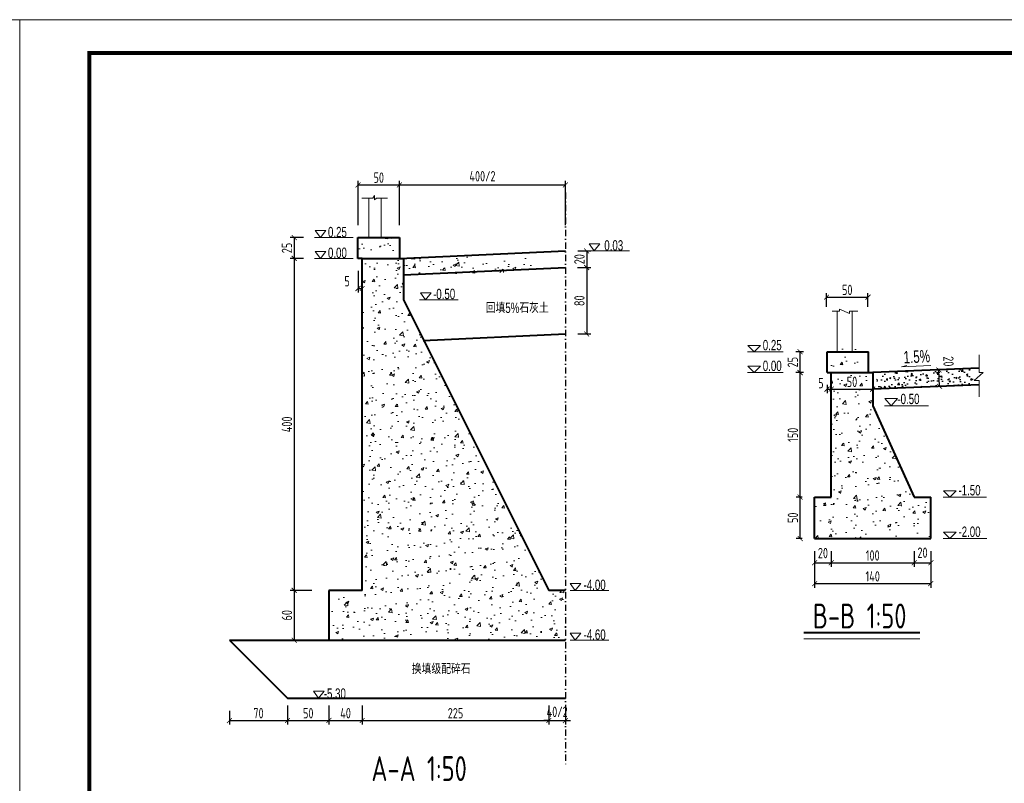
# Model space of a CAD drawing. Header units: inches. Extents: x 112594 to 193184, y 44995 to 116598.
# Tile 45 of 153: x 116836 to 119210, y 83074 to 84914. Entities that reach past the tile are written whole.
import ezdxf

# ---------------------------------------------------------------- set-up
doc = ezdxf.new("R2010")
doc.units = ezdxf.units.IN
doc.header["$MEASUREMENT"] = 0
doc.linetypes.add('DASHDOTX2', pattern=[2, 1, -0.5, 0, -0.5])
doc.layers.get('0').update_dxf_attribs({"lineweight": 15})
for name, color, linetype, lineweight in [('BM1', 7, 'Continuous', 15), ('文字', 7, 'Continuous', 20), ('桥台', 1, 'Continuous', 40), ('轮廓线', 1, 'Continuous', 40)]:
    doc.layers.add(name, color=color, linetype=linetype, lineweight=lineweight)
doc.layers.add('轴线', color=3, linetype='DASHDOTX2')
doc.styles.add('HZ', font='hztxt_e.shx', dxfattribs={"width": 0.65, "bigfont": 'hztxt.shx'})
doc.styles.add('HZTXT', font='tssdeng.shx', dxfattribs={"width": 0.75, "bigfont": 'hztxt.shx'})
doc.styles.get("Standard").update_dxf_attribs({"font": 'hztxt_e.shx', "width": 0.7, "bigfont": 'hztxt.shx'})
doc.dimstyles.new('3', dxfattribs={"dimtxt": 25, "dimasz": 12, "dimexe": 10, "dimexo": 30, "dimgap": 5, "dimtad": 1, "dimdec": 0, "dimzin": 0, "dimdsep": 46, "dimtxsty": 'HZTXT', "dimblk": 'ARCHTICK', "dimcen": 0, "dimclrt": 7, "dimazin": 2, "dimtfac": 1, "dimtdec": 0, "dimtix": 1, "dimtmove": 2, "dimatfit": 3, "dimfxl": 250, "dimtolj": 1, "dimtzin": 0, "dimarcsym": 0})
pattern_1 = [(50, (0, 0), (71.726018, -6.275213), [7.5, -82.5]), (355, (0, 0), (-13.875133, 75.219213), [6, -66]), (100.4514, (5.98, -0.52), (57.850938, 68.943954), [6.37402, -70.11421]), (46.1842, (0, 20), (106.724105, -16.5519), [11.25, -123.75]), (96.6356, (8.89, 18.62), (93.46627, 97.41179), [9.56103, -105.1713]), (351.1842, (0, 20), (93.466195, 97.41186), [9, -99]), (21, (10, 15), (59.690705, -40.26189), [7.5, -82.5]), (326, (10, 15), (24.331533, 72.515005), [6, -66]), (71.4514, (14.974, 11.645), (84.022263, 32.25305), [6.37402, -70.11421]), (37.5, (0, 0), (1.2159855, 33.2893854), [0, -65.2, 0, -67, 0, -66.25]), (7.5, (0, 0), (26.306954, 39.441171), [0, -38.2, 0, -63.7, 0, -25.25]), (327.5, (-22.3, 0), (53.3822436, -2.255487), [0, -25, 0, -78, 0, -103.5]), (317.5, (-32.3, 0), (58.318617, 10.010498), [0, -32.5, 0, -51.8, 0, -73.5])]

# ---------------------------------------------------------------- blocks, each defined once
blk = doc.blocks.new('_ArchTick')
at = {"color": 0, "linetype": 'ByBlock', "const_width": 0.15}
blk.add_lwpolyline([(-0.5, -0.5), (0.5, 0.5)], dxfattribs=at)
blk = doc.blocks.new('*D282')
at = {"color": 0, "lineweight": -2}
for p, q in [((117520.5, 84388.5), (117488.1, 84388.5)), ((117498.1, 84388.5), (117498.1, 84338.5)), ((117520.5, 84338.5), (117488.1, 84338.5))]:
    blk.add_line(p, q, dxfattribs=at)
at = {"color": 0, "lineweight": -2, "xscale": 12, "yscale": 12, "zscale": 12}
for p, rotation in [((117498.1, 84388.5), 90), ((117498.1, 84338.5), 270)]:
    blk.add_blockref('_ArchTick', p, dxfattribs=dict(at, rotation=rotation))
at = {"color": 7, "insert": (117480.6, 84363.5), "char_height": 25, "attachment_point": 5, "rotation": 90, "style": 'HZTXT'}
blk.add_mtext('\\A1;25', dxfattribs=at)
blk = doc.blocks.new('*D283')
at = {"color": 0, "lineweight": -2}
for p, q in [((117520.5, 84338.5), (117488.1, 84338.5)), ((117498.1, 84338.5), (117498.1, 83538.5)), ((117540.5, 83538.5), (117488.1, 83538.5))]:
    blk.add_line(p, q, dxfattribs=at)
at = {"color": 0, "lineweight": -2, "xscale": 12, "yscale": 12, "zscale": 12}
for p, rotation in [((117498.1, 84338.5), 90), ((117498.1, 83538.5), 270)]:
    blk.add_blockref('_ArchTick', p, dxfattribs=dict(at, rotation=rotation))
at = {"color": 7, "insert": (117480.6, 83938.5), "char_height": 25, "attachment_point": 5, "rotation": 90, "style": 'HZTXT'}
blk.add_mtext('\\A1;400', dxfattribs=at)
blk = doc.blocks.new('*D284')
at = {"color": 0, "lineweight": -2}
for p, q in [((117540.5, 83538.5), (117488.1, 83538.5)), ((117498.1, 83538.5), (117498.1, 83418.5)), ((117540.5, 83418.5), (117488.1, 83418.5))]:
    blk.add_line(p, q, dxfattribs=at)
at = {"color": 0, "lineweight": -2, "xscale": 12, "yscale": 12, "zscale": 12}
for p, rotation in [((117498.1, 83538.5), 90), ((117498.1, 83418.5), 270)]:
    blk.add_blockref('_ArchTick', p, dxfattribs=dict(at, rotation=rotation))
at = {"color": 7, "insert": (117480.6, 83478.5), "char_height": 25, "attachment_point": 5, "rotation": 90, "style": 'HZTXT'}
blk.add_mtext('\\A1;60', dxfattribs=at)
blk = doc.blocks.new('三角形')
at = {"layer": '轮廓线', "color": 0, "lineweight": 20}
for p, q in [((24441.9, 199232.1), (24477.5, 199232.1)), ((24459.3, 199208.6), (24441.9, 199232.1)), ((24477.5, 199232.1), (24459.3, 199208.6))]:
    blk.add_line(p, q, dxfattribs=at)
blk = doc.blocks.new('*D286')
at = {"color": 0, "lineweight": -2}
for p, q in [((118181.9, 84356.5), (118213.1, 84356.5)), ((118203.1, 84356.5), (118203.1, 84316.5)), ((118181.9, 84316.5), (118213.1, 84316.5))]:
    blk.add_line(p, q, dxfattribs=at)
at = {"color": 0, "lineweight": -2, "xscale": 12, "yscale": 12, "zscale": 12}
for p, rotation in [((118203.1, 84356.5), 90), ((118203.1, 84316.5), 270)]:
    blk.add_blockref('_ArchTick', p, dxfattribs=dict(at, rotation=rotation))
at = {"color": 7, "insert": (118185.6, 84336.5), "char_height": 25, "attachment_point": 5, "rotation": 90, "style": 'HZTXT'}
blk.add_mtext('\\A1;20', dxfattribs=at)
blk = doc.blocks.new('*D285')
at = {"color": 0, "lineweight": -2}
for p, q in [((117651.9, 84418.5), (117651.9, 84525.5)), ((117751.9, 84418.5), (117751.9, 84525.5)), ((117651.9, 84515.5), (117751.9, 84515.5))]:
    blk.add_line(p, q, dxfattribs=at)
at = {"color": 0, "lineweight": -2, "xscale": 12, "yscale": 12, "zscale": 12, "rotation": 180}
blk.add_blockref('_ArchTick', (117651.9, 84515.5), dxfattribs=at)
at = {"color": 0, "lineweight": -2, "xscale": 12, "yscale": 12, "zscale": 12}
blk.add_blockref('_ArchTick', (117751.9, 84515.5), dxfattribs=at)
at = {"color": 7, "insert": (117701.9, 84533), "char_height": 25, "attachment_point": 5, "style": 'HZTXT'}
blk.add_mtext('\\A1;50', dxfattribs=at)
blk = doc.blocks.new('*D287')
at = {"color": 0, "lineweight": -2}
for p, q in [((117651.9, 84308.5), (117651.9, 84255.9)), ((117661.9, 84308.5), (117661.9, 84255.9)), ((117651.9, 84265.9), (117661.9, 84265.9))]:
    blk.add_line(p, q, dxfattribs=at)
at = {"color": 0, "lineweight": -2, "xscale": 12, "yscale": 12, "zscale": 12, "rotation": 180}
blk.add_blockref('_ArchTick', (117651.9, 84265.9), dxfattribs=at)
at = {"color": 0, "lineweight": -2, "xscale": 12, "yscale": 12, "zscale": 12}
blk.add_blockref('_ArchTick', (117661.9, 84265.9), dxfattribs=at)
at = {"color": 7, "insert": (117625.6, 84283.4), "char_height": 25, "attachment_point": 5, "style": 'HZTXT'}
blk.add_mtext('\\A1;5', dxfattribs=at)
blk = doc.blocks.new('*D288')
at = {"color": 0, "lineweight": -2}
for p, q in [((117751.9, 84418.5), (117751.9, 84525.5)), ((118151.9, 84418.5), (118151.9, 84525.5)), ((117751.9, 84515.5), (118151.9, 84515.5))]:
    blk.add_line(p, q, dxfattribs=at)
at = {"color": 0, "lineweight": -2, "xscale": 12, "yscale": 12, "zscale": 12, "rotation": 180}
blk.add_blockref('_ArchTick', (117751.9, 84515.5), dxfattribs=at)
at = {"color": 0, "lineweight": -2, "xscale": 12, "yscale": 12, "zscale": 12}
blk.add_blockref('_ArchTick', (118151.9, 84515.5), dxfattribs=at)
at = {"color": 7, "insert": (117951.9, 84536.4), "char_height": 25, "attachment_point": 5, "style": 'HZTXT'}
blk.add_mtext('\\A1;400/2', dxfattribs=at)
blk = doc.blocks.new('*D278')
at = {"color": 0, "lineweight": -2}
for p, q in [((117581.9, 83261.2), (117581.9, 83215)), ((117661.9, 83261.2), (117661.9, 83215)), ((117581.9, 83225), (117661.9, 83225))]:
    blk.add_line(p, q, dxfattribs=at)
at = {"color": 0, "lineweight": -2, "xscale": 12, "yscale": 12, "zscale": 12, "rotation": 180}
blk.add_blockref('_ArchTick', (117581.9, 83225), dxfattribs=at)
at = {"color": 0, "lineweight": -2, "xscale": 12, "yscale": 12, "zscale": 12}
blk.add_blockref('_ArchTick', (117661.9, 83225), dxfattribs=at)
at = {"color": 7, "insert": (117621.9, 83242.5), "char_height": 25, "attachment_point": 5, "style": 'HZTXT'}
blk.add_mtext('\\A1;40', dxfattribs=at)
blk = doc.blocks.new('*D279')
at = {"color": 0, "lineweight": -2}
for p, q in [((117661.9, 83261.2), (117661.9, 83215)), ((118111.9, 83261.2), (118111.9, 83215)), ((117661.9, 83225), (118111.9, 83225))]:
    blk.add_line(p, q, dxfattribs=at)
at = {"color": 0, "lineweight": -2, "xscale": 12, "yscale": 12, "zscale": 12, "rotation": 180}
blk.add_blockref('_ArchTick', (117661.9, 83225), dxfattribs=at)
at = {"color": 0, "lineweight": -2, "xscale": 12, "yscale": 12, "zscale": 12}
blk.add_blockref('_ArchTick', (118111.9, 83225), dxfattribs=at)
at = {"color": 7, "insert": (117886.9, 83242.5), "char_height": 25, "attachment_point": 5, "style": 'HZTXT'}
blk.add_mtext('\\A1;225', dxfattribs=at)
blk = doc.blocks.new('*D280')
at = {"color": 0, "lineweight": -2}
for p, q in [((117581.9, 83261.2), (117581.9, 83215)), ((117481.9, 83248.5), (117481.9, 83215)), ((117481.9, 83225), (117581.9, 83225))]:
    blk.add_line(p, q, dxfattribs=at)
at = {"color": 0, "lineweight": -2, "xscale": 12, "yscale": 12, "zscale": 12, "rotation": 180}
blk.add_blockref('_ArchTick', (117481.9, 83225), dxfattribs=at)
at = {"color": 0, "lineweight": -2, "xscale": 12, "yscale": 12, "zscale": 12}
blk.add_blockref('_ArchTick', (117581.9, 83225), dxfattribs=at)
at = {"color": 7, "insert": (117531.9, 83242.5), "char_height": 25, "attachment_point": 5, "style": 'HZTXT'}
blk.add_mtext('\\A1;50', dxfattribs=at)
blk = doc.blocks.new('*D281')
at = {"color": 0, "lineweight": -2}
for p, q in [((117481.9, 83261.2), (117481.9, 83215)), ((117341.9, 83248.5), (117341.9, 83215)), ((117341.9, 83225), (117481.9, 83225))]:
    blk.add_line(p, q, dxfattribs=at)
at = {"color": 0, "lineweight": -2, "xscale": 12, "yscale": 12, "zscale": 12, "rotation": 180}
blk.add_blockref('_ArchTick', (117341.9, 83225), dxfattribs=at)
at = {"color": 0, "lineweight": -2, "xscale": 12, "yscale": 12, "zscale": 12}
blk.add_blockref('_ArchTick', (117481.9, 83225), dxfattribs=at)
at = {"color": 7, "insert": (117411.9, 83242.5), "char_height": 25, "attachment_point": 5, "style": 'HZTXT'}
blk.add_mtext('\\A1;70', dxfattribs=at)
blk = doc.blocks.new('*D277')
at = {"color": 0, "lineweight": -2}
for p, q in [((118111.9, 83261.2), (118111.9, 83215)), ((118151.9, 83261.2), (118151.9, 83215)), ((118111.9, 83225), (118099.9, 83225)), ((118111.9, 83225), (118151.9, 83225)), ((118151.9, 83225), (118163.9, 83225))]:
    blk.add_line(p, q, dxfattribs=at)
at = {"color": 0, "lineweight": -2, "xscale": 12, "yscale": 12, "zscale": 12}
blk.add_blockref('_ArchTick', (118111.9, 83225), dxfattribs=at)
at = {"color": 0, "lineweight": -2, "xscale": 12, "yscale": 12, "zscale": 12, "rotation": 180}
blk.add_blockref('_ArchTick', (118151.9, 83225), dxfattribs=at)
at = {"color": 7, "insert": (118131.9, 83245.9), "char_height": 25, "attachment_point": 5, "style": 'HZTXT'}
blk.add_mtext('\\A1;40/2', dxfattribs=at)
blk = doc.blocks.new('*D305')
at = {"color": 0, "lineweight": -2}
for p, q in [((118752.6, 83633.4), (118752.6, 83544.8)), ((119032.6, 83633.4), (119032.6, 83544.8)), ((118752.6, 83554.8), (119032.6, 83554.8))]:
    blk.add_line(p, q, dxfattribs=at)
at = {"color": 0, "lineweight": -2, "xscale": 12, "yscale": 12, "zscale": 12, "rotation": 180}
blk.add_blockref('_ArchTick', (118752.6, 83554.8), dxfattribs=at)
at = {"color": 0, "lineweight": -2, "xscale": 12, "yscale": 12, "zscale": 12}
blk.add_blockref('_ArchTick', (119032.6, 83554.8), dxfattribs=at)
at = {"color": 7, "insert": (118892.6, 83572.3), "char_height": 25, "attachment_point": 5, "style": 'HZTXT'}
blk.add_mtext('\\A1;140', dxfattribs=at)
blk = doc.blocks.new('*D296')
at = {"color": 0, "lineweight": -2}
for p, q in [((118992.6, 83633.4), (118992.6, 83595.1)), ((119032.6, 83633.4), (119032.6, 83595.1)), ((118992.6, 83605.1), (119032.6, 83605.1))]:
    blk.add_line(p, q, dxfattribs=at)
at = {"color": 0, "lineweight": -2, "xscale": 12, "yscale": 12, "zscale": 12, "rotation": 180}
blk.add_blockref('_ArchTick', (118992.6, 83605.1), dxfattribs=at)
at = {"color": 0, "lineweight": -2, "xscale": 12, "yscale": 12, "zscale": 12}
blk.add_blockref('_ArchTick', (119032.6, 83605.1), dxfattribs=at)
at = {"color": 7, "insert": (119012.6, 83629.4), "char_height": 25, "attachment_point": 5, "style": 'HZTXT'}
blk.add_mtext('\\A1;20', dxfattribs=at)
blk = doc.blocks.new('*D297')
at = {"color": 0, "lineweight": -2}
for p, q in [((118792.6, 83633.4), (118792.6, 83595.1)), ((118992.6, 83633.4), (118992.6, 83595.1)), ((118792.6, 83605.1), (118992.6, 83605.1))]:
    blk.add_line(p, q, dxfattribs=at)
at = {"color": 0, "lineweight": -2, "xscale": 12, "yscale": 12, "zscale": 12, "rotation": 180}
blk.add_blockref('_ArchTick', (118792.6, 83605.1), dxfattribs=at)
at = {"color": 0, "lineweight": -2, "xscale": 12, "yscale": 12, "zscale": 12}
blk.add_blockref('_ArchTick', (118992.6, 83605.1), dxfattribs=at)
at = {"color": 7, "insert": (118892.6, 83622.6), "char_height": 25, "attachment_point": 5, "style": 'HZTXT'}
blk.add_mtext('\\A1;100', dxfattribs=at)
blk = doc.blocks.new('*D298')
at = {"color": 0, "lineweight": -2}
for p, q in [((118752.6, 83633.4), (118752.6, 83595.1)), ((118792.6, 83633.4), (118792.6, 83595.1)), ((118752.6, 83605.1), (118792.6, 83605.1))]:
    blk.add_line(p, q, dxfattribs=at)
at = {"color": 0, "lineweight": -2, "xscale": 12, "yscale": 12, "zscale": 12, "rotation": 180}
blk.add_blockref('_ArchTick', (118752.6, 83605.1), dxfattribs=at)
at = {"color": 0, "lineweight": -2, "xscale": 12, "yscale": 12, "zscale": 12}
blk.add_blockref('_ArchTick', (118792.6, 83605.1), dxfattribs=at)
at = {"color": 7, "insert": (118772.6, 83628.4), "char_height": 25, "attachment_point": 5, "style": 'HZTXT'}
blk.add_mtext('\\A1;20', dxfattribs=at)
blk = doc.blocks.new('*D299')
at = {"color": 0, "lineweight": -2}
for p, q in [((118722.6, 83763.4), (118707.7, 83763.4)), ((118717.7, 83663.4), (118717.7, 83763.4)), ((118722.6, 83663.4), (118707.7, 83663.4))]:
    blk.add_line(p, q, dxfattribs=at)
at = {"color": 0, "lineweight": -2, "xscale": 12, "yscale": 12, "zscale": 12}
for p, rotation in [((118717.7, 83763.4), 90), ((118717.7, 83663.4), 270)]:
    blk.add_blockref('_ArchTick', p, dxfattribs=dict(at, rotation=rotation))
at = {"color": 7, "insert": (118700.2, 83713.4), "char_height": 25, "attachment_point": 5, "rotation": 90, "style": 'HZTXT'}
blk.add_mtext('\\A1;50', dxfattribs=at)
blk = doc.blocks.new('*D300')
at = {"color": 0, "lineweight": -2}
for p, q in [((118792.6, 84023.5), (118892.6, 84023.5)), ((118792.6, 84017.3), (118792.6, 84013.5)), ((118892.6, 84010.2), (118892.6, 84013.5))]:
    blk.add_line(p, q, dxfattribs=at)
at = {"color": 0, "lineweight": -2, "xscale": 12, "yscale": 12, "zscale": 12, "rotation": 180}
blk.add_blockref('_ArchTick', (118792.6, 84023.5), dxfattribs=at)
at = {"color": 0, "lineweight": -2, "xscale": 12, "yscale": 12, "zscale": 12}
blk.add_blockref('_ArchTick', (118892.6, 84023.5), dxfattribs=at)
at = {"color": 7, "insert": (118842.6, 84041), "char_height": 25, "attachment_point": 5, "style": 'HZTXT'}
blk.add_mtext('\\A1;50 ', dxfattribs=at)
blk = doc.blocks.new('*D301')
at = {"color": 0, "lineweight": -2}
for p, q in [((118781.2, 84222.1), (118781.2, 84255)), ((118781.2, 84245), (118881.2, 84245)), ((118881.2, 84222.1), (118881.2, 84255))]:
    blk.add_line(p, q, dxfattribs=at)
at = {"color": 0, "lineweight": -2, "xscale": 12, "yscale": 12, "zscale": 12, "rotation": 180}
blk.add_blockref('_ArchTick', (118781.2, 84245), dxfattribs=at)
at = {"color": 0, "lineweight": -2, "xscale": 12, "yscale": 12, "zscale": 12}
blk.add_blockref('_ArchTick', (118881.2, 84245), dxfattribs=at)
at = {"color": 7, "insert": (118831.2, 84262.5), "char_height": 25, "attachment_point": 5, "style": 'HZTXT'}
blk.add_mtext('\\A1;50', dxfattribs=at)
blk = doc.blocks.new('*D302')
at = {"color": 0, "lineweight": -2}
for p, q in [((118712.6, 84063.4), (118707.7, 84063.4)), ((118717.7, 83763.4), (118717.7, 84063.4)), ((118712.6, 83763.4), (118707.7, 83763.4))]:
    blk.add_line(p, q, dxfattribs=at)
at = {"color": 0, "lineweight": -2, "xscale": 12, "yscale": 12, "zscale": 12}
for p, rotation in [((118717.7, 84063.4), 90), ((118717.7, 83763.4), 270)]:
    blk.add_blockref('_ArchTick', p, dxfattribs=dict(at, rotation=rotation))
at = {"color": 7, "insert": (118700.2, 83913.4), "char_height": 25, "attachment_point": 5, "rotation": 90, "style": 'HZTXT'}
blk.add_mtext('\\A1;150', dxfattribs=at)
blk = doc.blocks.new('*D303')
at = {"color": 0, "lineweight": -2}
for p, q in [((118726.1, 84113.4), (118707.4, 84113.4)), ((118717.4, 84063.4), (118717.4, 84113.4)), ((118726.1, 84063.4), (118707.4, 84063.4))]:
    blk.add_line(p, q, dxfattribs=at)
at = {"color": 0, "lineweight": -2, "xscale": 12, "yscale": 12, "zscale": 12}
for p, rotation in [((118717.4, 84113.4), 90), ((118717.4, 84063.4), 270)]:
    blk.add_blockref('_ArchTick', p, dxfattribs=dict(at, rotation=rotation))
at = {"color": 7, "insert": (118699.9, 84088.4), "char_height": 25, "attachment_point": 5, "rotation": 90, "style": 'HZTXT'}
blk.add_mtext('\\A1;25', dxfattribs=at)
blk = doc.blocks.new('A$C78DE176E')
for q in [(70.6, 5.5), (13, 3.9)]:
    blk.add_line((0, 0), q)
at = {"style": 'HZ', "width": 0.7}
blk.add_text('1.5%', height=30, rotation=4.4558, dxfattribs=at).set_placement((5.7, 8.3))
blk = doc.blocks.new('*D306')
at = {"color": 0, "lineweight": -2}
for p, q in [((119053.6, 84029.9), (119052, 84069.8)), ((119071.3, 84070.6), (119062, 84070.2)), ((119072.9, 84030.6), (119063.6, 84030.3))]:
    blk.add_line(p, q, dxfattribs=at)
at = {"color": 0, "lineweight": -2, "xscale": 12, "yscale": 12, "zscale": 12}
for p, rotation in [((119052, 84069.8), 92.29061004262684), ((119053.6, 84029.9), 272.2906100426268)]:
    blk.add_blockref('_ArchTick', p, dxfattribs=dict(at, rotation=rotation))
at = {"color": 7, "insert": (119075.3, 84090.4), "char_height": 25, "attachment_point": 5, "rotation": 272.2906, "style": 'HZTXT'}
blk.add_mtext('\\A1;20', dxfattribs=at)
blk = doc.blocks.new('*D304')
at = {"color": 0, "lineweight": -2}
for p, q in [((118782.6, 84033.4), (118782.6, 84013.5)), ((118782.6, 84023.5), (118792.6, 84023.5)), ((118792.6, 84033.4), (118792.6, 84013.5))]:
    blk.add_line(p, q, dxfattribs=at)
at = {"color": 0, "lineweight": -2, "xscale": 12, "yscale": 12, "zscale": 12, "rotation": 180}
blk.add_blockref('_ArchTick', (118782.6, 84023.5), dxfattribs=at)
at = {"color": 0, "lineweight": -2, "xscale": 12, "yscale": 12, "zscale": 12}
blk.add_blockref('_ArchTick', (118792.6, 84023.5), dxfattribs=at)
at = {"color": 7, "insert": (118767.7, 84038), "char_height": 25, "attachment_point": 5, "style": 'HZTXT'}
blk.add_mtext('\\A1;5', dxfattribs=at)
blk = doc.blocks.new('*D2112')
at = {"color": 0, "lineweight": -2}
for p, q in [((118180.7, 84316.4), (118213.1, 84316.4)), ((118203.1, 84316.4), (118203.1, 84156.3)), ((118181.9, 84156.3), (118213.1, 84156.3))]:
    blk.add_line(p, q, dxfattribs=at)
at = {"color": 0, "lineweight": -2, "xscale": 12, "yscale": 12, "zscale": 12}
for p, rotation in [((118203.1, 84316.4), 90), ((118203.1, 84156.3), 270)]:
    blk.add_blockref('_ArchTick', p, dxfattribs=dict(at, rotation=rotation))
at = {"color": 7, "insert": (118185.6, 84236.4), "char_height": 25, "attachment_point": 5, "rotation": 90, "style": 'HZTXT'}
blk.add_mtext('\\A1;80', dxfattribs=at)

msp = doc.modelspace()

# ---------------------------------------------------------------- hatches: boundary and pattern name
h = msp.add_hatch()
h.set_pattern_fill('AR-CONC', color=256, scale=10, style=0)
h.set_pattern_definition([(50, (23545.73, -116661.91), (71.726018, -6.275213), [7.5, -82.5]), (355, (23545.73, -116661.91), (-13.875133, 75.219213), [6, -66]), (100.4514, (23551.705, -116662.43), (57.850938, 68.943954), [6.37402, -70.114211]), (46.1842, (23545.73, -116641.91), (106.724105, -16.5519), [11.25, -123.75]), (96.6356, (23554.62, -116643.29), (93.46627, 97.411787), [9.56103, -105.1713]), (351.1842, (23545.73, -116641.91), (93.466195, 97.41186), [9, -99]), (21, (23555.73, -116646.91), (59.690705, -40.261889), [7.5, -82.5]), (326, (23555.73, -116646.91), (24.331533, 72.515005), [6, -66]), (71.4514, (23560.7, -116650.265), (84.022263, 32.25305), [6.37402, -70.114211]), (37.5, (23545.728, -116661.91), (1.2159855, 33.2893854), [0, -65.2, 0, -67, 0, -66.25]), (7.5, (23545.728, -116661.91), (26.306954, 39.441171), [0, -38.2, 0, -63.7, 0, -25.25]), (327.5, (23523.428, -116661.91), (53.3822436, -2.2554872), [0, -25, 0, -78, 0, -103.5]), (317.5, (23513.43, -116661.91), (58.318617, 10.010498), [0, -32.5, 0, -51.8, 0, -73.5])])
h.paths.add_polyline_path([(117651.85709, 84388.50318), (117651.85709, 84338.50318), (117661.85709, 84338.50318), (117751.85709, 84338.50318), (117751.85709, 84388.50318)])
h = msp.add_hatch()
h.set_pattern_fill('AR-CONC', color=256, scale=10, style=0)
h.set_pattern_definition(pattern_1)
h.paths.add_polyline_path([(117661.85709, 83538.50318), (117581.85709, 83538.50318), (117581.85709, 83418.50318), (118151.85709, 83418.50318), (118151.85709, 83538.50318), (118111.85709, 83538.50318), (117761.85709, 84238.50318), (117761.85709, 84338.50318), (117661.85709, 84338.50318)])
h = msp.add_hatch()
h.set_pattern_fill('AR-CONC', color=256, scale=10, style=0)
h.set_pattern_definition([(50, (23545.73, -113691.91), (71.726018, -6.275213), [7.5, -82.5]), (355, (23545.73, -113691.91), (-13.875133, 75.219213), [6, -66]), (100.4514, (23551.705, -113692.43), (57.850938, 68.943954), [6.37402, -70.11421]), (46.1842, (23545.73, -113671.91), (106.724105, -16.5519), [11.25, -123.75]), (96.6356, (23554.62, -113673.29), (93.46627, 97.411787), [9.56103, -105.1713]), (351.1842, (23545.73, -113671.91), (93.466195, 97.41186), [9, -99]), (21, (23555.73, -113676.91), (59.690705, -40.261889), [7.5, -82.5]), (326, (23555.73, -113676.91), (24.331533, 72.515005), [6, -66]), (71.4514, (23560.7, -113680.265), (84.022263, 32.25305), [6.37402, -70.11421]), (37.5, (23545.728, -113691.91), (1.2159855, 33.2893854), [0, -65.2, 0, -67, 0, -66.25]), (7.5, (23545.728, -113691.91), (26.306954, 39.441171), [0, -38.2, 0, -63.7, 0, -25.25]), (327.5, (23523.428, -113691.91), (53.3822436, -2.2554872), [0, -25, 0, -78, 0, -103.5]), (317.5, (23513.43, -113691.91), (58.318617, 10.010498), [0, -32.5, 0, -51.8, 0, -73.5])])
h.paths.add_polyline_path([(118076.77743, 84326.36713), (118073.99432, 84328.9437), (118080.44094, 84328.9437), (118076.77743, 84331.77783), (118076.77743, 84346.72165), (117761.85709, 84338.75612), (117761.85709, 84298.75612), (118076.77743, 84306.72165)])
h = msp.add_hatch()
h.set_pattern_fill('AR-CONC', color=256, scale=10, style=0)
h.set_pattern_definition([(50, (110697.465, 82942.59), (71.726, -6.2752), [7.5, -82.5]), (355, (110697.465, 82942.59), (-13.87513, 75.2192), [6, -66]), (100.4514, (110703.44, 82942.07), (57.85094, 68.94395), [6.374, -70.1142]), (46.1842, (110697.465, 82962.59), (106.7241, -16.5519), [11.25, -123.75]), (96.6356, (110706.36, 82961.21), (93.4663, 97.4118), [9.561, -105.1713]), (351.1842, (110697.47, 82962.59), (93.4662, 97.4119), [9, -99]), (21, (110707.465, 82957.59), (59.6907, -40.2619), [7.5, -82.5]), (326, (110707.465, 82957.59), (24.33153, 72.515), [6, -66]), (71.4514, (110712.44, 82954.235), (84.02226, 32.25305), [6.374, -70.1142]), (37.5, (110697.465, 82942.59), (1.215986, 33.289385), [0, -65.2, 0, -67, 0, -66.25]), (7.5, (110697.465, 82942.59), (26.30695, 39.44117), [0, -38.2, 0, -63.7, 0, -25.25]), (327.5, (110675.165, 82942.59), (53.38224, -2.25549), [0, -25, 0, -78, 0, -103.5]), (317.5, (110665.165, 82942.59), (58.31862, 10.0105), [0, -32.5, 0, -51.8, 0, -73.5])])
h.paths.add_polyline_path([(118862.4969, 84121.42124), (118792.4969, 84121.42124), (118792.4969, 84073.42124), (118862.4969, 84073.42124)])
h = msp.add_hatch()
h.set_pattern_fill('AR-CONC', color=256, scale=10, style=0)
h.set_pattern_definition(pattern_1)
h.paths.add_polyline_path([(118892.58434, 83983.42124), (118892.58434, 84063.42124), (118792.58434, 84063.42124), (118792.58434, 83763.42124), (118752.58434, 83763.42124), (118752.58434, 83663.42124), (119032.58434, 83663.42124), (119032.58434, 83763.42124), (118992.58434, 83763.42124)])
h.paths.add_polyline_path([(118824.07473, 84059.78634), (118861.09396, 84059.78634), (118861.09396, 84022.28634), (118824.07473, 84022.28634)], flags=24)
at = {"layer": '桥台', "lineweight": -3}
h = msp.add_hatch(dxfattribs=at)
h.set_pattern_fill('AR-CONC', color=256, scale=5, style=0)
h.set_pattern_definition([(50, (73660.91, -135619.72), (35.863009, -3.1376067), [3.75, -41.25]), (355, (73660.91, -135619.72), (-6.9375667, 37.6096067), [3, -33]), (100.4514, (73663.897, -135619.983), (28.925469, 34.471977), [3.1870095, -35.0571056]), (46.1842, (73660.91, -135609.72), (53.362052, -8.275951), [5.625, -61.875]), (96.6356, (73665.356, -135610.41), (46.733135, 48.705894), [4.780514, -52.58565]), (351.1842, (73660.91, -135609.72), (46.733097, 48.70593), [4.5, -49.5]), (21, (73665.91, -135612.22), (29.8453526, -20.1309445), [3.75, -41.25]), (326, (73665.91, -135612.22), (12.1657666, 36.257502), [3, -33]), (71.4514, (73668.396, -135613.9), (42.0111314, 16.126525), [3.1870095, -35.0571056]), (37.5, (73660.909, -135619.721), (0.6079928, 16.6446927), [0, -32.6, 0, -33.5, 0, -33.125]), (7.5, (73660.909, -135619.721), (13.1534769, 19.7205856), [0, -19.1, 0, -31.85, 0, -12.625]), (327.5, (73649.759, -135619.721), (26.6911218, -1.1277436), [0, -12.5, 0, -39, 0, -51.75]), (317.5, (73644.76, -135619.72), (29.1593085, 5.005249), [0, -16.25, 0, -25.9, 0, -36.75])])
h.paths.add_polyline_path([(119136.57501, 84033.18085), (119136.57501, 84073.18087), (118892.58434, 84063.42124), (118902.58434, 84063.42124), (118902.58434, 84023.82123)])

# ---------------------------------------------------------------- linework, layer by layer
for p, q in [((117677.8405, 84483.82486), (117661.15974, 84483.82486)), ((117661.15974, 84483.82486), (117687.55304, 84483.82486)), ((117677.8405, 84388.50318), (117677.8405, 84483.82486)), ((117687.55304, 84483.82486), (117692.01385, 84489.98648)), ((117692.01385, 84489.98648), (117692.01385, 84479.73224)), ((117692.01385, 84479.73224), (117696.22593, 84483.82486)), ((117696.22593, 84483.82486), (117722.74528, 84483.82486)), ((117707.8405, 84388.50318), (117707.8405, 84483.82486)), ((117640.26913, 84388.50318), (117547.00194, 84388.50318)), ((118306.37148, 84356.46178), (118213.10429, 84356.46178)), ((117640.26913, 84338.50318), (117547.00194, 84338.50318)), ((117893.64771, 84238.50318), (117800.38052, 84238.50318)), ((118812.35839, 84211.53429), (118794.86831, 84211.53429)), ((118806.57058, 84113.42124), (118806.57058, 84211.53429)), ((118812.35839, 84211.53429), (118812.35839, 84216.474)), ((118837.02178, 84205.60665), (118812.35839, 84216.474)), ((118837.02178, 84211.53429), (118837.02178, 84205.60665)), ((118837.02178, 84211.53429), (118856.96027, 84211.53429)), ((118842.69977, 84113.42124), (118842.69977, 84211.53429)), ((118591.65648, 84128.43377), (118622.4504, 84128.43377)), ((118607.05344, 84113.10916), (118591.65648, 84128.43377)), ((118622.4504, 84128.43377), (118607.05344, 84113.10916)), ((118590.91149, 84113.10916), (118676.77982, 84113.10916)), ((119148.89019, 84063.2399), (119148.89019, 84106.23312)), ((118607.05344, 84063.14967), (118591.65648, 84078.47429)), ((118591.65648, 84078.47429), (118622.4504, 84078.47429)), ((118622.4504, 84078.47429), (118607.05344, 84063.14967)), ((118590.91149, 84063.14967), (118676.77982, 84063.14967)), ((119137.0349, 84044.41128), (119158.7696, 84063.2399)), ((119148.89019, 84044.41128), (119137.0349, 84044.41128)), ((119148.89019, 84063.2399), (119158.7696, 84063.2399)), ((119148.89019, 84044.41128), (119148.89019, 84004.5343)), ((118921.5209, 84000.76164), (118952.31482, 84000.76164)), ((118936.80946, 83983.42124), (118921.5209, 84000.76164)), ((118952.31482, 84000.76164), (118936.80946, 83983.42124)), ((118920.66751, 83983.42124), (119027.13365, 83983.42124)), ((119062.52536, 83763.42124), (119166.52593, 83763.42124)), ((119078.66731, 83763.42124), (119063.27035, 83778.74585)), ((119063.27035, 83778.74585), (119094.06427, 83778.74585)), ((119094.06427, 83778.74585), (119078.66731, 83763.42124)), ((119062.52536, 83663.42124), (119167.36535, 83663.42124)), ((119078.66731, 83663.42124), (119063.27035, 83678.74585)), ((119063.27035, 83678.74585), (119094.06427, 83678.74585)), ((119094.06427, 83678.74585), (119078.66731, 83663.42124)), ((118256.40995, 83538.50318), (118163.14276, 83538.50318)), ((118256.40995, 83418.50318), (118163.14276, 83418.50318)), ((118726.43118, 83421.37471), (119006.11107, 83421.37471)), ((117630.11851, 83278.50318), (117536.85132, 83278.50318))]:
    msp.add_line(p, q)
at = {"layer": 'BM1', "linetype": 'Continuous'}
for p, q in [((116836.39029, 84913.61018), (112593.56197, 84913.61018)), ((116836.39029, 84913.61018), (116836.39029, 81913.30712)), ((121079.21862, 84913.61018), (116836.39029, 84913.61018)), ((116836.39029, 84913.61018), (116836.39029, 81913.30712)), ((116836.39029, 84913.61018), (116836.39029, 81913.30712)), ((116836.39029, 84913.61018), (116836.39029, 81913.30712))]:
    msp.add_line(p, q, dxfattribs=at)
at = {"layer": 'BM1', "color": 0, "linetype": 'Continuous'}
msp.add_line((116836.39029, 84883.30409), (116836.39029, 81913.30712), dxfattribs=at)
msp.add_line((116836.39029, 84883.30409), (116836.39029, 81913.30712), dxfattribs=at)
at = {"layer": 'BM1', "color": 0, "linetype": 'Continuous', "const_width": 9.99898}
msp.add_lwpolyline([(117004.23439, 81963.30202), (117004.23439, 84833.30919), (121029.22372, 84833.30919), (121029.22372, 81963.30202)], close=True, dxfattribs=at)
at = {"layer": '轮廓线'}
for p, q in [((117651.85709, 84338.50318), (117651.85709, 84388.50318)), ((117651.85709, 84388.50318), (117751.85709, 84388.50318)), ((117751.85709, 84388.50318), (117751.85709, 84338.50318)), ((117751.85709, 84338.50318), (118151.85709, 84356.46178)), ((117661.85709, 84338.50318), (117651.85709, 84338.50318)), ((117661.85709, 83538.50318), (117661.85709, 84338.50318)), ((117661.85709, 84338.50318), (117761.85709, 84338.50318)), ((117761.85709, 84338.50318), (117761.85709, 84238.50318)), ((117761.85709, 84298.75612), (118151.85709, 84316.46178)), ((117761.85709, 84238.50318), (118111.85709, 83538.50318)), ((117808.792, 84140.72212), (118151.85709, 84156.29698)), ((118782.58434, 84063.42124), (118782.58434, 84113.42124)), ((118782.58434, 84113.42124), (118882.58434, 84113.42124)), ((118882.58434, 84063.42124), (118882.58434, 84113.42124)), ((119148.89019, 84073.67347), (118892.58434, 84063.42124)), ((118782.58434, 84063.42124), (118892.58434, 84063.42124)), ((118792.58434, 83763.42124), (118792.58434, 84063.42124)), ((118892.58434, 84063.42124), (118892.58434, 83983.42124)), ((119148.89019, 84033.67346), (118892.58434, 84023.42123)), ((118892.58434, 83983.42124), (118992.58434, 83763.42124)), ((118752.58434, 83763.42124), (118792.58434, 83763.42124)), ((118752.58434, 83763.42124), (118792.58434, 83763.42124)), ((118752.58434, 83663.42124), (118752.58434, 83763.42124)), ((118992.58434, 83763.42124), (119032.58434, 83763.42124)), ((119032.58434, 83663.42124), (119032.58434, 83763.42124)), ((118752.58434, 83663.42124), (119032.58434, 83663.42124)), ((117581.85709, 83538.50318), (117581.85709, 83418.50318)), ((117661.85709, 83538.50318), (117581.85709, 83538.50318)), ((118151.85709, 83538.50318), (118111.85709, 83538.50318)), ((118726.43118, 83436.96046), (119006.11107, 83436.96046)), ((117341.85709, 83418.50318), (118151.85709, 83418.50318)), ((117341.85709, 83418.50318), (117481.85709, 83278.50318)), ((117581.85709, 83418.50318), (118151.85709, 83418.50318)), ((117481.85709, 83278.50318), (118151.85709, 83278.50318))]:
    msp.add_line(p, q, dxfattribs=at)
at = {"layer": '轴线', "ltscale": 15}
msp.add_line((118151.85709, 84497.2298), (118151.85709, 83118.89465), dxfattribs=at)

# ---------------------------------------------------------------- block references
at = {"xscale": 0.7200000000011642, "yscale": 0.7200000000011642, "zscale": 0.7200000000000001}
for p in [(99950.74333, -59041.65442), (99950.74333, -59091.65442), (100610.64455, -59073.69582), (100204.12191, -59191.65442), (100564.95178, -59891.65442), (100564.95178, -60011.65442), (99946.31134, -60151.65442)]:
    msp.add_blockref('三角形', p, dxfattribs=at)
at = {"rotation": 358.5366907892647}
msp.add_blockref('A$C78DE176E', (118961.6328, 84076.97425), dxfattribs=at)

# ---------------------------------------------------------------- texts
at = {"width": 0.7}
for s, p in [('0.25', (117579.46887, 84389.36036)), ('0.03', (118245.57123, 84357.31896)), ('0.00', (117579.46887, 84339.36036)), ('-0.50', (117832.84745, 84240.31309)), ('回填5%%%石灰土', (117959.69383, 84206.89961)), ('0.25', (118627.65786, 84117.02981)), ('0.00', (118627.65786, 84067.07032)), ('-0.50', (118952.0313, 83987.34189)), ('-1.50', (119099.27173, 83767.34189)), ('-2.00', (119099.27173, 83667.34189)), ('-4.00', (118195.60969, 83539.47158)), ('-4.60', (118195.60969, 83419.47158)), ('换填级配碎石', (117781.59443, 83337.04427)), ('-5.30', (117569.31826, 83277.37955))]:
    msp.add_text(s, height=25, dxfattribs=at).set_placement(p)
at = {"layer": '文字', "style": 'HZTXT', "width": 0.75}
for s, p in [('B-B 1:50', (118748.1065, 83446.71592)), ('A-A 1:50', (117684.30617, 83079.0732))]:
    msp.add_text(s, height=60, dxfattribs=at).set_placement(p)

# ---------------------------------------------------------------- dimensions: what is measured, and where the dimension line sits
for base, p1, p2, picture, middle in [((117751.85709, 84515.54094), (117651.85709, 84388.50318), (117751.85709, 84388.50318), '*D285', (117701.85709, 84533.04094)), ((118881.2018, 84244.99887), (118781.2018, 84192.13343), (118881.2018, 84192.13343), '*D301', (118831.2018, 84262.49887)), ((119032.58434, 83554.77116), (118752.58434, 83663.42124), (119032.58434, 83663.42124), '*D305', (118892.58434, 83572.27116)), ((118992.58434, 83605.07969), (118792.58434, 83663.42124), (118992.58434, 83663.42124), '*D297', (118892.58434, 83622.57969)), ((117481.85709, 83225.00429), (117341.85709, 83278.50318), (117481.85709, 83291.20427), '*D281', (117411.85709, 83242.50429)), ((117581.85709, 83225.00429), (117481.85709, 83278.50318), (117581.85709, 83291.20427), '*D280', (117531.85709, 83242.50429)), ((117661.85709, 83225.00429), (117581.85709, 83291.20427), (117661.85709, 83291.20427), '*D278', (117621.85709, 83242.50429)), ((118111.85709, 83225.00429), (117661.85709, 83291.20427), (118111.85709, 83291.20427), '*D279', (117886.85709, 83242.50429))]:
    dim = msp.add_linear_dim(base=base, p1=p1, p2=p2, dimstyle='3', override={"dimlfac": 0.5})
    dim.commit()
    dim.dimension.update_dxf_attribs({"geometry": picture, "text_midpoint": middle})
for base, p1, p2, text, picture, middle in [((118151.85709, 84515.54094), (117751.85709, 84388.50318), (118151.85709, 84388.50318), '400/2', '*D288', (117951.85709, 84536.40633)), ((118892.58434, 84023.53634), (118792.58434, 84047.27751), (118892.58434, 84040.23394), '50 ', '*D300', (118842.58434, 84041.03634)), ((118151.85709, 83225.00429), (118111.85709, 83291.20427), (118151.85709, 83291.20427), '40/2', '*D277', (118131.85709, 83245.86968))]:
    dim = msp.add_linear_dim(base=base, p1=p1, p2=p2, text=text, dimstyle='3', override={"dimlfac": 0.5})
    dim.commit()
    dim.dimension.update_dxf_attribs({"geometry": picture, "text_midpoint": middle})
for base, p1, p2, picture, middle in [((117498.08539, 84338.50318), (117550.48074, 84388.50318), (117550.48074, 84338.50318), '*D282', (117480.58539, 84363.50318)), ((117498.08539, 83538.50318), (117550.48074, 84338.50318), (117570.48074, 83538.50318), '*D283', (117480.58539, 83938.50318)), ((118203.10429, 84156.29698), (118150.68946, 84316.40877), (118151.85709, 84156.29698), '*D2112', (118185.60429, 84236.35287)), ((118717.3632, 84113.42124), (118756.12292, 84063.42124), (118756.12292, 84113.42124), '*D303', (118699.8632, 84088.42124)), ((118717.72926, 84063.42124), (118742.58434, 83763.42124), (118742.58434, 84063.42124), '*D302', (118700.22926, 83913.42124)), ((118717.72926, 83763.42124), (118752.58434, 83663.42124), (118752.58434, 83763.42124), '*D299', (118700.22926, 83713.42124)), ((117498.08539, 83418.50318), (117570.48074, 83538.50318), (117570.48074, 83418.50318), '*D284', (117480.58539, 83478.50318))]:
    dim = msp.add_linear_dim(base=base, p1=p1, p2=p2, angle=90, dimstyle='3', override={"dimlfac": 0.5})
    dim.commit()
    dim.dimension.update_dxf_attribs({"geometry": picture, "text_midpoint": middle})
dim = msp.add_aligned_dim(p1=(118151.85709, 84356.46178), p2=(118151.85709, 84316.46178), distance=51.24721, dimstyle='3', override={"dimlfac": 0.5})
dim.commit()
dim.dimension.update_dxf_attribs({"geometry": '*D286', "text_midpoint": (118185.60429, 84336.46178)})
for base, p1, p2, picture, middle in [((117661.85709, 84265.93909), (117651.85709, 84338.50318), (117661.85709, 84338.50318), '*D287', (117625.64743, 84283.43909)), ((118792.58434, 84023.53634), (118782.58434, 84063.42124), (118792.58434, 84063.42124), '*D304', (118767.69874, 84038.04599)), ((118792.58434, 83605.07969), (118752.58434, 83663.42124), (118792.58434, 83663.42124), '*D298', (118772.58434, 83628.35199)), ((119032.58434, 83605.07969), (118992.58434, 83663.42124), (119032.58434, 83663.42124), '*D296', (119012.58434, 83629.42122))]:
    dim = msp.add_linear_dim(base=base, p1=p1, p2=p2, dimstyle='3', override={"dimlfac": 0.5})
    dim.commit()
    dim.dimension.update_dxf_attribs({"geometry": picture, "text_midpoint": middle, "dimtype": 160})
dim = msp.add_linear_dim(base=(119052.00636, 84069.79812), p1=(119042.96096, 84029.43629), p2=(119041.36352, 84069.37241), angle=92.29061004, dimstyle='3', override={"dimlfac": 0.5})
dim.commit()
dim.dimension.update_dxf_attribs({"geometry": '*D306', "text_midpoint": (119075.28711, 84090.39588), "dimtype": 161})

doc.saveas('drawing.dxf')
